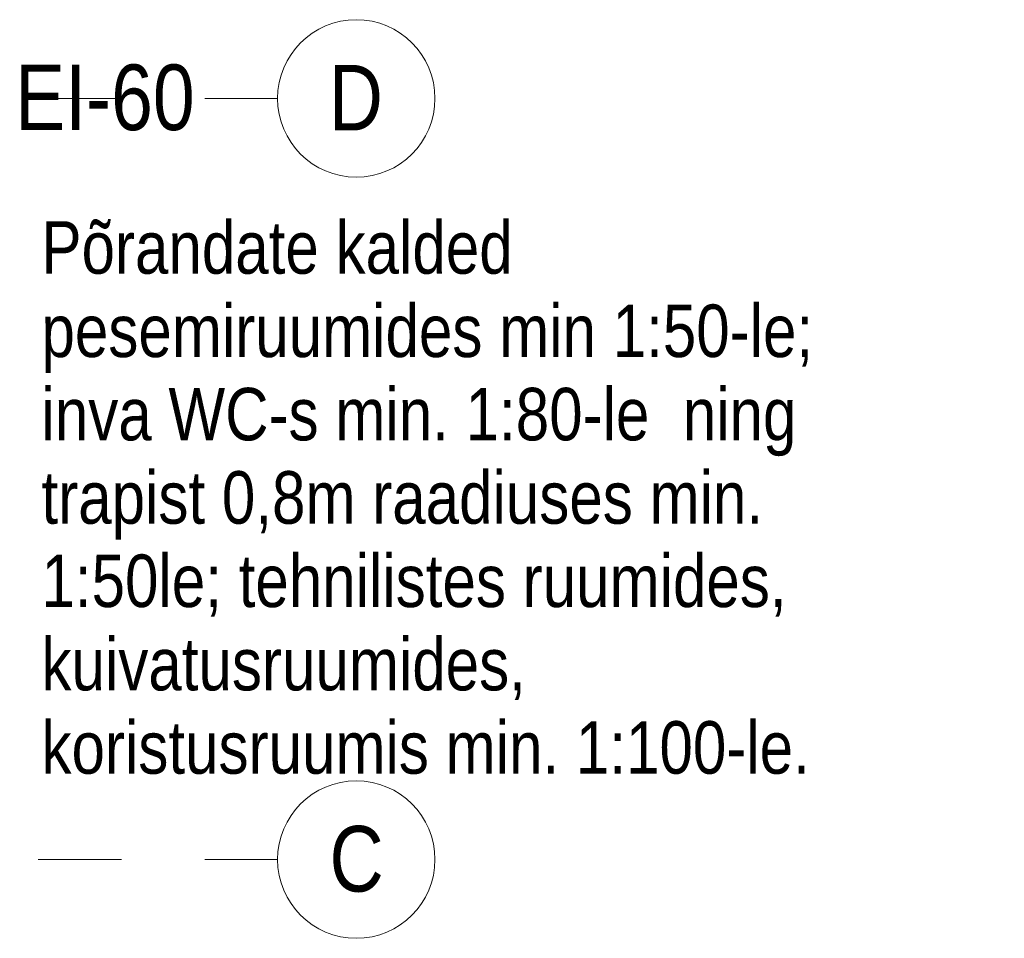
# Model space of a CAD drawing. Header units: millimetres. Extents: x -2180 to 91692, y -6418 to 21859.
# Tile 161 of 256: x 36502 to 40254, y 7200 to 10700. Entities that reach past the tile are written whole.
import ezdxf

# ---------------------------------------------------------------- set-up
doc = ezdxf.new("R2010")
doc.units = ezdxf.units.MM
doc.linetypes.add('Grid Line 1_2_', pattern=[2222.5, 1270, -317.5, 317.5, -317.5])
for name, color, linetype, lineweight in [('Grids', 7, 'Continuous', 9), ('Grids-1', 7, 'Grid Line 1_2_', 9), ('Text Notes', 7, 'Continuous', 9)]:
    doc.layers.add(name, color=color, linetype=linetype, lineweight=lineweight)
doc.layers.add('Text Notes-1', color=1, linetype='Continuous', lineweight=9, true_color=0xff0000)
doc.styles.add('Swis721 Cn BT', font='swissc.ttf', dxfattribs={"height": 250})
doc.styles.add('Swis721 Cn BT_1', font='swissc.ttf', dxfattribs={"height": 200})
doc.styles.add('Swis721 Cn BT_I', font='swissci.ttf', dxfattribs={"height": 250})

# ---------------------------------------------------------------- blocks, each defined once
blk = doc.blocks.new('Grid - M_Grid Head - Circle väike-415116-1 Korruse  plaan')
at = {"layer": 'Grids'}
blk.add_circle((0, 0), 3, dxfattribs=at)

msp = doc.modelspace()

# ---------------------------------------------------------------- linework, layer by layer
at = {"layer": 'Grids-1'}
for p, q in [((34984.4, 10400), (37484.4, 10400)), ((34984.4, 7500), (37484.4, 7500))]:
    msp.add_line(p, q, dxfattribs=at)

# ---------------------------------------------------------------- block references
at = {"layer": 'Grids', "xscale": 99.99999999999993, "yscale": 99.99999999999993, "zscale": 99.99999999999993, "rotation": 269.9999999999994}
for p in [(37784.4, 10400), (37784.4, 7500)]:
    msp.add_blockref('Grid - M_Grid Head - Circle väike-415116-1 Korruse  plaan', p, dxfattribs=at)

# ---------------------------------------------------------------- texts
at = {"layer": 'Grids', "char_height": 250, "attachment_point": 1, "style": 'Swis721 Cn BT'}
for s, insert, width in [('\\fSwis721 Cn BT|b0|i0|c186|p34|;D', (37679.3, 10528), 240.506), ('\\fSwis721 Cn BT|b0|i0|c186|p34|;C', (37682.3, 7628), 232.489)]:
    msp.add_mtext(s, dxfattribs=dict(at, insert=insert, width=width))
at = {"layer": 'Text Notes', "char_height": 200, "attachment_point": 1, "style": 'Swis721 Cn BT_1'}
for s, insert, width in [('Põrandate kalded ', (36584.5, 9932.2), 2188.607), ('pesemiruumides min 1:50-le; ', (36584.5, 9614.7), 3687.762), ('inva WC-s min. 1:80-le  ning ', (36584.5, 9297.2), 3599.577), ('trapist 0,8m raadiuses min. ', (36584.5, 8979.7), 3447.256), ('1:50le; tehnilistes ruumides, ', (36584.5, 8662.2), 3551.476), ('kuivatusruumides, ', (36584.5, 8344.7), 2316.877), ('koristusruumis min. 1:100-le.', (36584.5, 8027.2), 3631.644)]:
    msp.add_mtext(s, dxfattribs=dict(at, insert=insert, width=width))
at = {"layer": 'Text Notes-1', "insert": (36484.1, 10529.3), "char_height": 250, "width": 817.721, "attachment_point": 1, "style": 'Swis721 Cn BT_I'}
msp.add_mtext('EI-60', dxfattribs=at)

doc.saveas('drawing.dxf')
